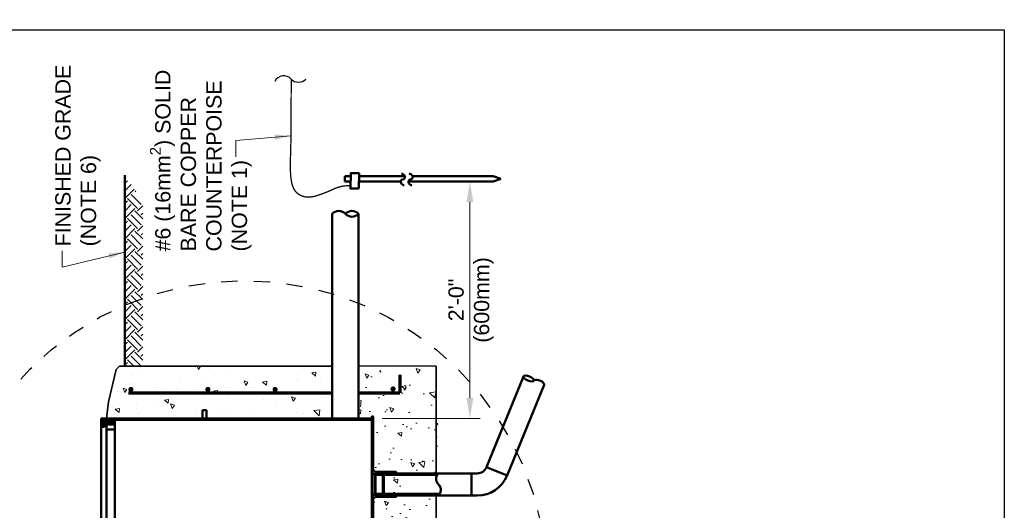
# Model space of a CAD drawing. Header units: inches. Extents: x 0 to 21.8, y 0 to 13.2.
# Tile 4 of 5: x 3 to 9.1, y 10.2 to 13.2. Entities that reach past the tile are written whole.
import ezdxf

# ---------------------------------------------------------------- set-up
doc = ezdxf.new("R2010")
doc.units = ezdxf.units.IN
doc.header["$LTSCALE"] = 0.375
doc.header["$MEASUREMENT"] = 0
doc.header["$PDSIZE"] = 2
doc.linetypes.add('DASHED2', pattern=[0.375, 0.25, -0.125])
doc.layers.get('0').update_dxf_attribs({"linetype": 'CONTINUOUS', "lineweight": 35})
doc.layers.get('Defpoints').update_dxf_attribs({"linetype": 'CONTINUOUS', "lineweight": 35})
for name, color, linetype, lineweight in [('C-GRAD-FNSH', 4, 'CONTINUOUS', 50), ('E-AFLD-DEVC', 23, 'CONTINUOUS', 50), ('E-GRND-CIRC', 4, 'CONTINUOUS', 50), ('E-GRND-EQUI', 83, 'CONTINUOUS', 50), ('E-POWR-CIRC', 83, 'CONTINUOUS', 50), ('G-ANNO-DIMS', 7, 'CONTINUOUS', 0), ('G-ANNO-PATT', 252, 'CONTINUOUS', 18), ('P-STRM-PIPE', 163, 'STRAF', 50), ('S-REIN-RBAR', 5, 'CONTINUOUS', 70), ('S-SLAB-EDGE', 41, 'CONTINUOUS', 35), ('S-SLAB-RBAR', 5, 'CONTINUOUS', 70)]:
    doc.layers.add(name, color=color, linetype=linetype, lineweight=lineweight)
for name, color, linetype in [('E-DETL-GRPH', 7, 'CONTINUOUS'), ('G-ANNO-TEXT', 7, 'CONTINUOUS'), ('G-ANNO-TTLB', 7, 'CONTINUOUS')]:
    doc.layers.add(name, color=color, linetype=linetype)
doc.styles.add('01-E-BLDG-1_1', font='arial.ttf', dxfattribs={"height": 0.09375})
doc.styles.add('Arial', font='arial.ttf')
doc.linetypes.add('STRAF', pattern='A,1.25,-0.25,["SD",Arial,S=0.125,R=0,X=-0.1,Y=-0.06],-0.25', length=1.75)
doc.dimstyles.new('01-E-BLDG-1_1', dxfattribs={"dimtxt": 0.09375, "dimasz": 0.125, "dimexe": 0.0625, "dimexo": 0.0625, "dimgap": 0.0625, "dimtad": 1, "dimdec": 4, "dimzin": 3, "dimdsep": 46, "dimlunit": 4, "dimtxsty": '01-E-BLDG-1_1', "dimcen": 0.0625, "dimclrd": 1, "dimclre": 1, "dimclrt": 256, "dimazin": 0, "dimtfac": 1, "dimtdec": 4, "dimtmove": 1, "dimatfit": 3, "dimfxl": 1, "dimfrac": 2, "dimtolj": 1, "dimtzin": 3, "dimlwd": 0, "dimlwe": 0, "dimarcsym": 0})
pattern_1 = [(135, (8.37117, 4.09382), (-0.1237437, 4e-16), [0.0875, -0.0875]), (135, (8.34797, 4.07062), (-0.1237437, 4e-16), [0.0875, -0.0875]), (135, (8.32477, 4.04742), (-0.1237437, 4e-16), [0.0875, -0.0875]), (225, (8.3093, 4.04742), (-4e-16, -0.1237437), [0.0875, -0.0875]), (225, (8.2861, 4.07062), (-4e-16, -0.1237437), [0.0875, -0.0875]), (225, (8.2629, 4.09382), (-4e-16, -0.1237437), [0.0875, -0.0875])]

# ---------------------------------------------------------------- blocks, each defined once
blk = doc.blocks.new('*D8')
at = {"layer": 'Defpoints', "color": 0, "transparency": 16777216}
for p in [(5.6034, 12.2562), (5.782, 12.2562), (5.1822, 10.8038)]:
    blk.add_point(p, dxfattribs=at)
at = {"layer": 'G-ANNO-DIMS', "color": 1, "lineweight": 0, "transparency": 16777216}
for p, q in [((5.782, 10.9288), (5.782, 12.1312)), ((5.2447, 10.8038), (5.8445, 10.8038))]:
    blk.add_line(p, q, dxfattribs=at)
at = {"layer": 'G-ANNO-DIMS', "color": 1, "transparency": 16777216}
for points in [[(5.7612, 12.1312), (5.8029, 12.1312), (5.782, 12.2562)], [(5.7612, 10.9288), (5.8029, 10.9288), (5.782, 10.8038)]]:
    blk.add_solid(points, dxfattribs=at)
at = {"layer": 'G-ANNO-DIMS', "transparency": 16777216, "insert": (5.7897, 11.53), "char_height": 0.09375, "attachment_point": 5, "rotation": 90, "style": '01-E-BLDG-1_1'}
blk.add_mtext('\\A1;2\'-0"\\P(600mm)', dxfattribs=at)
blk = doc.blocks.new('CKTDOWN')
at = {"const_width": 0.026}
blk.add_lwpolyline([(-0.013, 0, 1), (0.013, 0, 1)], format="xyb", close=True, dxfattribs=at)
blk = doc.blocks.new('CPLTM')
at = {"color": 0, "linetype": 'Continuous'}
for centre, radius, start, end in [((-0.0415, 0.0455), 0.0616, 312.34188, 63.54899), ((0.0422, -0.0443), 0.0612, 133.63265, 226.60607)]:
    blk.add_arc(centre, radius, start, end, dxfattribs=at)
blk = doc.blocks.new('G-DBRK')
at = {"color": 0, "linetype": 'ByBlock', "lineweight": -2}
blk.add_ellipse((0, -0.25), major_axis=(0, -0.25), ratio=0.4, dxfattribs=at)
blk.add_ellipse((0, -0.75), major_axis=(0, -0.25), ratio=0.4, start_param=0, end_param=3.141593, dxfattribs=at)

msp = doc.modelspace()

# ---------------------------------------------------------------- hatches: boundary and pattern name
at = {"layer": 'G-ANNO-PATT'}
h = msp.add_hatch(dxfattribs=at)
h.set_pattern_fill('EARTH', color=256, scale=0.35, angle=135, style=0)
h.set_pattern_definition(pattern_1)
h.paths.add_polyline_path([(3.6682839, 12.2940895), (3.6682839, 11.4986631, -0.016042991), (3.7791403, 11.5419466), (3.7785263, 12.1316964)])
h = msp.add_hatch(dxfattribs=at)
h.set_pattern_fill('EARTH', color=256, scale=0.35, angle=135, style=0)
h.set_pattern_definition(pattern_1)
h.paths.add_polyline_path([(3.6682839, 11.4986631), (3.6682839, 11.124426), (3.7795751, 11.124426), (3.7791403, 11.5419466, 0.016042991)])
h = msp.add_hatch(dxfattribs=at)
h.set_pattern_fill('AR-CONC', color=256, scale=0.04, angle=450, style=0)
h.set_pattern_definition([(140, (-32.6242, -10.70892), (0.0251009, 0.2869041), [0.03, -0.33]), (85, (-32.6242, -10.70892), (-0.3008769, -0.0555005), [0.024, -0.264]), (190.4514, (-32.6221, -10.685), (-0.2757758, 0.2314038), [0.025496, -0.2804568]), (136.1842, (-32.7042, -10.7089), (0.0662076, 0.4268964), [0.045, -0.495]), (186.6356, (-32.69867, -10.67334), (-0.389647, 0.373865), [0.038244, -0.420685]), (81.1842, (-32.7042, -10.7089), (-0.3896474, 0.3738648), [0.036, -0.396]), (111, (-32.6842, -10.66892), (0.1610476, 0.2387628), [0.03, -0.33]), (56, (-32.6842, -10.66892), (-0.29006, 0.0973261), [0.024, -0.264]), (161.4514, (-32.67077, -10.64902), (-0.1290122, 0.336089), [0.025496, -0.2804568]), (127.5, (-32.62419, -10.70892), (-0.13315754, 0.00486394), [0, -0.2608, 0, -0.268, 0, -0.265]), (97.5, (-32.62419, -10.70892), (-0.1577647, 0.1052278), [0, -0.1528, 0, -0.2548, 0, -0.101]), (57.5, (-32.62419, -10.79812), (0.00902195, 0.21352897), [0, -0.1, 0, -0.312, 0, -0.414]), (47.5, (-32.62419, -10.83812), (-0.040042, 0.2332745), [0, -0.13, 0, -0.2072, 0, -0.294])])
h.paths.add_polyline_path([(5.5791823, 11.0140482), (5.5741942, 11.124426), (5.1002759, 11.124426), (5.1002759, 10.96519), (5.1008886, 10.96519), (5.1098492, 10.96519), (5.1098492, 10.858876), (5.1008886, 10.858876), (5.1008886, 10.8559147), (5.1098492, 10.8559147), (5.1098492, 10.8378062, 0.414213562), (5.1438876, 10.8037679), (5.1736967, 10.8037679, 0.414213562), (5.1822063, 10.8122775), (5.1822063, 10.8165323), (5.1896267, 10.8165323), (5.1896267, 10.2701232), (5.5919587, 10.2701232), (5.5908514, 10.3975659), (5.5889172, 10.5659846), (5.5863965, 10.729242), (5.583186, 10.8807819)])
h = msp.add_hatch(dxfattribs=at)
h.set_pattern_fill('AR-CONC', color=256, scale=0.04, angle=90)
h.set_pattern_definition([(140, (0.30722, -0.14742), (0.025101, 0.286904), [0.03, -0.33]), (85, (0.30722, -0.14742), (-0.300877, -0.0555005), [0.024, -0.264]), (190.4514, (0.3093, -0.1235), (-0.275776, 0.2314035), [0.025496, -0.280457]), (136.1842, (0.2272, -0.14742), (0.066208, 0.426897), [0.045, -0.495]), (186.6356, (0.23273, -0.11185), (-0.389647, 0.373865), [0.038244, -0.420686]), (81.184, (0.2272, -0.1474), (-0.389647, 0.373865), [0.036, -0.396]), (111, (0.24722, -0.10742), (0.1610476, 0.238763), [0.03, -0.33]), (56, (0.24722, -0.10742), (-0.29006, 0.097326), [0.024, -0.264]), (161.4514, (0.26064, -0.08752), (-0.1290125, 0.336089), [0.025496, -0.280457]), (127.5, (0.30722, -0.14742), (-0.1331575, 0.0048639), [0, -0.2608, 0, -0.268, 0, -0.265]), (97.5, (0.30722, -0.14742), (-0.1577647, 0.1052278), [0, -0.1528, 0, -0.2548, 0, -0.101]), (57.5, (0.30722, -0.23662), (0.0090219, 0.213529), [0, -0.1, 0, -0.312, 0, -0.414]), (47.5, (0.30722, -0.27662), (-0.040042, 0.2332745), [0, -0.13, 0, -0.2072, 0, -0.294])])
h.paths.add_polyline_path([(5.1155124, 9.6783453), (5.5579583, 9.6783453), (5.5579583, 10.281393), (5.3125844, 10.281393), (5.3125844, 10.2620646), (5.2063201, 10.2620646), (5.2063201, 9.9566751), (5.1155124, 9.9566751)])

# ---------------------------------------------------------------- linework, layer by layer
at = {"layer": 'C-GRAD-FNSH'}
msp.add_line((3.6682839, 11.1245116), (3.6682839, 12.2940895), dxfattribs=at)
at = {"layer": 'E-AFLD-DEVC'}
for p, q in [((3.5242676, 9.9868465), (3.5242676, 10.8037679)), ((3.5551883, 10.8037679), (3.5242676, 10.8037679)), ((3.5445202, 10.8037679), (3.5445202, 10.7910035)), ((3.5557839, 10.8037679), (3.5445202, 10.8037679)), ((3.5557839, 10.7867487), (3.5557839, 10.8037679)), ((5.1822063, 10.8037679), (3.5983319, 10.8037679)), ((3.5983319, 10.8037679), (3.5983319, 10.7963475)), ((3.5983319, 10.7963475), (5.1822063, 10.7963475)), ((4.1441483, 10.8037679), (4.1441483, 10.8548254)), ((4.1696771, 10.8548254), (4.1441483, 10.8548254)), ((4.1696771, 10.8037679), (4.1696771, 10.8548254)), ((3.5445202, 10.7527103), (3.5242676, 10.7527103)), ((3.5310467, 10.7853304), (3.5445202, 10.7853304)), ((3.5310467, 10.7711477), (3.5445202, 10.7711477)), ((3.5445202, 10.7931309), (3.5557839, 10.7931309)), ((3.5445202, 10.7910035), (3.5445202, 10.7654747)), ((3.5445202, 10.7654747), (3.5445202, 10.7527103)), ((3.5445202, 10.7633473), (3.5557839, 10.7633473)), ((3.5536565, 10.7910035), (3.5536565, 10.7654747)), ((3.5557839, 10.7867487), (3.5557839, 10.7697295)), ((3.5557839, 10.0208849), (3.5557839, 10.7697295)), ((3.5579113, 10.7910035), (3.5579113, 10.7654747)), ((3.5600387, 10.7867487), (3.5600387, 10.7697295)), ((3.5621661, 10.7910035), (3.5621661, 10.7654747)), ((3.5642935, 10.7867487), (3.5642935, 10.7697295)), ((3.5664209, 10.7910035), (3.5664209, 10.7654747)), ((3.5685483, 10.7867487), (3.5685483, 10.7697295)), ((3.5706757, 10.7910035), (3.5706757, 10.7654747)), ((3.5728031, 10.7867487), (3.5728031, 10.7697295)), ((3.5749305, 10.7910035), (3.5749305, 10.7654747)), ((3.5770579, 10.7867487), (3.5770579, 10.7697295)), ((3.5791853, 10.7910035), (3.5791853, 10.7654747)), ((3.5813127, 10.7867487), (3.5813127, 10.7697295)), ((3.5834401, 10.7910035), (3.5834401, 10.7654747)), ((3.5855675, 10.7867487), (3.5855675, 10.7697295)), ((3.5876949, 10.7910035), (3.5876949, 10.7654747)), ((3.5898223, 10.7867487), (3.5898223, 10.7697295)), ((3.5919497, 10.7910035), (3.5919497, 10.7654747)), ((3.5940771, 10.7867487), (3.5940771, 10.7697295)), ((3.5962045, 10.7910035), (3.5962045, 10.7654747)), ((3.5983319, 10.7867487), (3.5983319, 10.7697295)), ((3.6004593, 10.7910035), (3.6004593, 10.7654747))]:
    msp.add_line(p, q, dxfattribs=at)
msp.add_lwpolyline([(3.6025867, 10.7697295), (3.6004593, 10.7654747), (3.5983319, 10.7697295), (3.5962045, 10.7654747), (3.5940771, 10.7697295), (3.5919497, 10.7654747), (3.5898223, 10.7697295), (3.5876949, 10.7654747), (3.5855675, 10.7697295), (3.5834401, 10.7654747), (3.5813127, 10.7697295), (3.5791853, 10.7654747), (3.5770579, 10.7697295), (3.5749305, 10.7654747), (3.5728031, 10.7697295), (3.5706757, 10.7654747), (3.5685483, 10.7697295), (3.5664209, 10.7654747), (3.5642935, 10.7697295), (3.5621661, 10.7654747), (3.5600387, 10.7697295), (3.5579113, 10.7654747), (3.5557839, 10.7697295), (3.5536565, 10.7654747), (3.5445202, 10.7654747), (3.5445202, 10.7569651), (3.527501, 10.7569651), (3.527501, 10.7995131), (3.5445202, 10.7995131), (3.5445202, 10.7910035), (3.5536565, 10.7910035), (3.5557839, 10.7867487), (3.5579113, 10.7910035), (3.5600387, 10.7867487), (3.5621661, 10.7910035), (3.5642935, 10.7867487), (3.5664209, 10.7910035), (3.5685483, 10.7867487), (3.5706757, 10.7910035), (3.5728031, 10.7867487), (3.5749305, 10.7910035), (3.5770579, 10.7867487), (3.5791853, 10.7910035), (3.5813127, 10.7867487), (3.5834401, 10.7910035), (3.5855675, 10.7867487), (3.5876949, 10.7910035), (3.5898223, 10.7867487), (3.5919497, 10.7910035), (3.5940771, 10.7867487), (3.5962045, 10.7910035), (3.5983319, 10.7867487), (3.6004593, 10.7910035), (3.6025867, 10.7867487)], close=True, dxfattribs=at)
for points in [[(3.5557839, 10.7867487), (3.5557839, 10.8037679), (3.5909116, 10.8037679), (3.5983319, 10.7963475), (3.6068415, 10.7963475), (3.6068415, 10.3953072), (3.6068415, 9.9942669), (3.5983319, 9.9942669), (3.5909116, 9.9868465), (3.5557839, 9.9868465)], [(3.5909116, 10.8037679), (3.5983319, 10.7963475), (3.6068415, 10.7963475), (3.6068415, 10.7356911), (3.5557839, 10.7356911), (3.5557839, 10.7697295)], [(3.5557839, 10.7867487), (3.5557839, 10.8037679), (3.5909116, 10.8037679)], [(5.1896267, 10.4820773), (5.1896267, 10.8165323), (5.1822063, 10.8165323), (5.1822063, 9.9740821)], [(3.5557839, 10.7867487), (3.5579113, 10.7910035), (3.5600387, 10.7867487), (3.5621661, 10.7910035), (3.5642935, 10.7867487), (3.5664209, 10.7910035), (3.5685483, 10.7867487), (3.5706757, 10.7910035), (3.5728031, 10.7867487), (3.5749305, 10.7910035), (3.5770579, 10.7867487), (3.5791853, 10.7910035), (3.5813127, 10.7867487), (3.5834401, 10.7910035), (3.5855675, 10.7867487), (3.5876949, 10.7910035), (3.5898223, 10.7867487), (3.5919497, 10.7910035), (3.5940771, 10.7867487), (3.5962045, 10.7910035), (3.5983319, 10.7867487), (3.6004593, 10.7910035), (3.6025867, 10.7867487), (3.6047141, 10.7910035), (3.6068415, 10.7867487)], [(3.5557839, 10.0208849), (3.5557839, 10.7697295)], [(3.5557839, 10.7697295), (3.5579113, 10.7654747), (3.5600387, 10.7697295), (3.5621661, 10.7654747), (3.5642935, 10.7697295), (3.5664209, 10.7654747), (3.5685483, 10.7697295), (3.5706757, 10.7654747), (3.5728031, 10.7697295), (3.5749305, 10.7654747), (3.5770579, 10.7697295), (3.5791853, 10.7654747), (3.5813127, 10.7697295), (3.5834401, 10.7654747), (3.5855675, 10.7697295), (3.5876949, 10.7654747), (3.5898223, 10.7697295), (3.5919497, 10.7654747), (3.5940771, 10.7697295), (3.5962045, 10.7654747), (3.5983319, 10.7697295), (3.6004593, 10.7654747), (3.6025867, 10.7697295), (3.6047141, 10.7654747), (3.6068415, 10.7697295)], [(5.1896267, 9.9740821), (5.1896267, 10.3170847)]]:
    msp.add_lwpolyline(points, dxfattribs=at)
for centre, radius, start, end in [((3.5946217, 10.8117056), 0.008762, 244.94809299, 295.05190701), ((4.1356387, 10.8122775), 0.0085096, 270, 0), ((4.1781867, 10.8122775), 0.0085096, 180, 270), ((5.1736967, 10.8122775), 0.0085096, 270, 0), ((3.5310467, 10.7888761), 0.0035457, 180, 270), ((3.5310467, 10.7817847), 0.0035457, 90, 180), ((3.5310467, 10.7746934), 0.0035457, 180, 270), ((3.5310467, 10.7676021), 0.0035457, 90, 180)]:
    msp.add_arc(centre, radius, start, end, dxfattribs=at)
at = {"layer": 'E-DETL-GRPH', "linetype": 'DASHED2'}
msp.add_circle((4.3980307, 9.7932599), 1.8549745, dxfattribs=at)
at = {"layer": 'E-GRND-CIRC', "const_width": 0.008}
msp.add_lwpolyline([(5.0509473, 12.2306395), (5.0300126, 12.230052), (5.0118005, 12.2283853), (4.9959252, 12.2258119), (4.9820011, 12.2225044), (4.9696423, 12.2186355), (4.9584632, 12.2143776), (4.948078, 12.2099034), (4.9381009, 12.2053854), (4.9282119, 12.2009686), (4.9183531, 12.1966877), (4.9085324, 12.1925496), (4.8987577, 12.1885613), (4.8890368, 12.1847299), (4.8793777, 12.1810623), (4.8697881, 12.1775656), (4.8602759, 12.1742467), (4.8508448, 12.1711239), (4.8414814, 12.1682603), (4.8321679, 12.1657302), (4.822887, 12.163608), (4.8136208, 12.161968), (4.8043518, 12.1608846), (4.7950625, 12.160432), (4.7857351, 12.1606846), (4.7763719, 12.1617053), (4.7670553, 12.1635111), (4.7578872, 12.1661073), (4.7489698, 12.1694996), (4.7404052, 12.1736933), (4.7322955, 12.178694), (4.7247428, 12.1845072), (4.7178493, 12.1911383), (4.7116933, 12.1985902), (4.7062585, 12.2068554), (4.7015049, 12.2159237), (4.6973926, 12.2257851), (4.6938816, 12.2364293), (4.6909317, 12.2478462), (4.6885032, 12.2600257), (4.6865558, 12.2729576), (4.6850483, 12.2866008), (4.683934, 12.3007902), (4.6831646, 12.3153298), (4.682692, 12.3300234), (4.6824682, 12.3446749), (4.6824449, 12.3590883), (4.6825741, 12.3730676), (4.6828075, 12.3864165), (4.6831029, 12.3990328), (4.6834403, 12.4111889), (4.683806, 12.4232512), (4.6841858, 12.4355857), (4.6845658, 12.4485587), (4.684932, 12.4625364), (4.6852704, 12.477885), (4.6855669, 12.4949709), (4.6858141, 12.5144443), (4.6860305, 12.538093), (4.6862411, 12.5679886), (4.6864709, 12.6062031), (4.6867448, 12.6548082), (4.687088, 12.7158757), (4.6875253, 12.7914775), (4.6880818, 12.8836853)], dxfattribs=at)
at = {"layer": 'E-GRND-EQUI'}
for p, q in [((5.0166153, 12.28905), (5.0522295, 12.28905)), ((5.0166153, 12.2562494), (5.0166153, 12.28905)), ((5.0166153, 12.2562494), (5.0522295, 12.2562494)), ((5.1035396, 12.28905), (5.3836662, 12.28905)), ((5.1035396, 12.2562494), (5.3584638, 12.2562494)), ((5.4059961, 12.2562494), (5.9246427, 12.2562494)), ((5.4315248, 12.28905), (5.9246427, 12.28905)), ((5.9246427, 12.28905), (5.9726272, 12.2726497)), ((5.9246427, 12.2562494), (5.9726272, 12.2726497))]:
    msp.add_line(p, q, dxfattribs=at)
msp.add_lwpolyline([(5.1019569, 12.2129192), (5.0506468, 12.2129192), (5.0522295, 12.3062556), (5.1035396, 12.3062556)], close=True, dxfattribs=at)
for points in [[(5.3631596, 12.3039587, -0.078516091), (5.3719952, 12.3008677, -0.10931629), (5.381752, 12.2924642, -0.578030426), (5.3714929, 12.2686128, 0.578030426), (5.3612339, 12.2447614, 0.10931629), (5.3709907, 12.236358, 0.078516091), (5.3798263, 12.2332669)], [(5.4106918, 12.3039587, -0.078516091), (5.4195274, 12.3008677, -0.10931629), (5.4292842, 12.2924642, -0.578030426), (5.4190252, 12.2686128, 0.578030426), (5.4087661, 12.2447614, 0.10931629), (5.4185229, 12.236358, 0.078516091), (5.4273585, 12.2332669)]]:
    msp.add_lwpolyline(points, format="xyb", dxfattribs=at)
at = {"layer": 'E-POWR-CIRC'}
for points in [[(5.0194347, 12.0575894, 0.440164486), (4.9385935, 12.0576896, 0.471418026)], [(5.0194347, 12.0575894, -0.440164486), (5.1002759, 12.0576896, -0.210621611)], [(5.0194347, 12.0577898, 0.440164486), (5.1002759, 12.0576896, 0.210621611)]]:
    msp.add_lwpolyline(points, format="xyb", dxfattribs=at)
for points in [[(4.9385935, 12.0576896), (4.9385935, 10.8037679)], [(5.1002759, 10.8037679), (5.1002759, 12.0576896)]]:
    msp.add_lwpolyline(points, dxfattribs=at)
at = {"layer": 'G-ANNO-PATT'}
for p, q in [((3.7487694, 11.1033497), (3.7487694, 11.1033497)), ((4.119576, 11.1034674), (4.1115307, 11.124426)), ((4.119576, 11.1034674), (4.1329966, 11.1233643)), ((4.1330021, 11.1233675), (4.1298473, 11.124426)), ((4.2829348, 11.0985649), (4.2829348, 11.0985649)), ((3.7121241, 11.0669569), (3.7121241, 11.0669569)), ((4.000533, 11.0573918), (4.000533, 11.0573918)), ((4.1117831, 11.075065), (4.1117831, 11.075065)), ((4.1451145, 11.0522999), (4.1451145, 11.0522999)), ((4.2186406, 11.0657774), (4.2186406, 11.0657774)), ((4.7251572, 11.0645979), (4.7251572, 11.0645979)), ((4.7318502, 11.0515387), (4.7318502, 11.0515387)), ((4.83662, 11.0632229), (4.8136386, 11.0825066)), ((4.8387172, 11.0871343), (4.8136441, 11.0825093)), ((4.83662, 11.0632229), (4.8387117, 11.0871316)), ((5.1508036, 11.0502518), (5.1400525, 11.0782592)), ((5.1642296, 11.0701511), (5.140058, 11.0782616)), ((5.1508036, 11.0502518), (5.1642242, 11.0701487)), ((5.2316737, 11.0634185), (5.2316737, 11.0634185)), ((3.6684684, 10.9620307), (3.6577174, 10.9900381)), ((3.6818944, 10.9819311), (3.6577227, 10.9900417)), ((3.6684684, 10.9620307), (3.681889, 10.9819276)), ((3.6950394, 11.0190106), (3.6950394, 11.0190106)), ((3.7182617, 11.0152273), (3.7182617, 11.0152273)), ((3.7213775, 10.9969034), (3.7213775, 10.9969034)), ((3.8545351, 10.9920395), (3.8545351, 10.9920395)), ((3.8921484, 10.9864463), (3.8921484, 10.9864463)), ((3.9876926, 10.9871755), (3.9876926, 10.9871755)), ((4.1208501, 10.9823116), (4.1208501, 10.9823116)), ((4.2540077, 10.9774477), (4.2540077, 10.9774477)), ((4.3151066, 10.9954843), (4.3151066, 10.9954843)), ((4.3986649, 10.9852668), (4.3986649, 10.9852668)), ((4.409636, 11.0061412), (4.398885, 11.0341486)), ((4.423062, 11.0260411), (4.3988904, 11.0341516)), ((4.409636, 11.0061412), (4.4230566, 11.0260381)), ((4.4406995, 10.993337), (4.4406995, 10.993337)), ((4.5357431, 11.0077224), (4.5127618, 11.027006)), ((4.5378403, 11.031634), (4.5127672, 11.027009)), ((4.5357431, 11.0077224), (4.5378348, 11.0316311)), ((4.5732347, 11.0019296), (4.5732347, 11.0019296)), ((4.7229708, 11.0355016), (4.7229708, 11.0355016)), ((4.8675523, 11.0304097), (4.8675523, 11.0304097)), ((4.9051815, 10.9840873), (4.9051815, 10.9840873)), ((3.6242974, 10.9711108), (3.6242974, 10.9711108)), ((3.898363, 10.9394299), (3.898363, 10.9394299)), ((3.9360865, 10.9206334), (3.9110134, 10.9160084)), ((3.9339894, 10.8967213), (3.9360811, 10.92063)), ((4.1308139, 10.9699314), (4.1308139, 10.9699314)), ((4.1564911, 10.9458752), (4.1564911, 10.9458752)), ((4.1582977, 10.952164), (4.1582977, 10.952164)), ((4.2348663, 10.9522219), (4.2118849, 10.9715055)), ((4.2369634, 10.9761337), (4.2118903, 10.9715087)), ((4.2348663, 10.9522219), (4.236958, 10.9761306)), ((4.3028792, 10.9470721), (4.3028792, 10.9470721)), ((4.3871652, 10.9725837), (4.3871652, 10.9725837)), ((4.5195048, 10.9175904), (4.5195048, 10.9175904)), ((4.5203228, 10.9677198), (4.5203228, 10.9677198)), ((4.6373304, 10.9687519), (4.6373304, 10.9687519)), ((4.6534803, 10.9628558), (4.6534803, 10.9628558)), ((4.699696, 10.9088151), (4.688945, 10.9368225)), ((4.713122, 10.9287148), (4.6889503, 10.9368253)), ((4.699696, 10.9088151), (4.7131166, 10.928712)), ((4.7866378, 10.9579919), (4.7866378, 10.9579919)), ((4.8807355, 10.9302737), (4.8807355, 10.9302737)), ((4.9197954, 10.953128), (4.9197954, 10.953128)), ((5.143847, 10.9675724), (5.143847, 10.9675724)), ((5.1631373, 10.9714468), (5.1631373, 10.9714468)), ((3.5936245, 10.8688264), (3.5936245, 10.8688264)), ((3.6331126, 10.8412208), (3.6101312, 10.8605044)), ((3.6352096, 10.8651331), (3.6101365, 10.8605081)), ((3.6331125, 10.8412208), (3.6352043, 10.8651295)), ((3.7382061, 10.8637345), (3.7382061, 10.8637345)), ((3.7397475, 10.8898208), (3.7397475, 10.8898208)), ((3.8760264, 10.9099994), (3.8760264, 10.9099994)), ((3.9339894, 10.8967213), (3.9110081, 10.916005)), ((3.9585284, 10.8647045), (3.9477774, 10.8927119)), ((3.9719543, 10.8846048), (3.9477827, 10.8927153)), ((3.9585284, 10.8647045), (3.971949, 10.8846014)), ((4.1027611, 10.861536), (4.1027611, 10.861536)), ((4.5984642, 10.8881092), (4.5984642, 10.8881092)), ((4.8636738, 10.8563205), (4.8256859, 10.8519012)), ((4.8581517, 10.8207432), (4.863669, 10.8563179)), ((5.114493, 10.8557306), (5.1002759, 10.8531081)), ((5.112396, 10.8318194), (5.1144877, 10.8557281)), ((5.1395719, 10.8940642), (5.1395719, 10.8940642)), ((3.6860175, 10.8054816), (3.6860175, 10.8054816)), ((3.7521661, 10.8336824), (3.7521661, 10.8336824)), ((4.033791, 10.8047716), (4.033791, 10.8047716)), ((4.2586826, 10.8325029), (4.2586826, 10.8325029)), ((4.3160623, 10.8469362), (4.3160623, 10.8469362)), ((4.4606439, 10.8418443), (4.4606439, 10.8418443)), ((4.7228283, 10.8380098), (4.7228283, 10.8380098)), ((4.7651992, 10.8313235), (4.7651992, 10.8313235)), ((4.8581517, 10.8207432), (4.8256811, 10.8518986)), ((5.112396, 10.8318194), (5.1002759, 10.8419894))]:
    msp.add_line(p, q, dxfattribs=at)
at = {"layer": 'G-ANNO-TTLB'}
msp.add_lwpolyline([(0, 13.1845536), (9.0556036, 13.1845536), (9.0556036, 0), (0, 0)], close=True, dxfattribs=at)
at = {"layer": 'P-STRM-PIPE', "linetype": 'Continuous'}
for p, q in [((5.8836534, 10.5049691), (6.1110883, 11.0610935)), ((6.00987, 10.453351), (6.2373049, 11.0094755)), ((5.8836534, 10.5049691), (6.00987, 10.453351)), ((5.2512297, 10.3311058), (5.2512297, 10.4673768)), ((5.2512297, 10.4673768), (5.7914067, 10.4672663)), ((5.25444, 10.4574854), (5.25444, 10.3415899)), ((5.7914067, 10.4673044), (5.7914067, 10.3311058)), ((5.7914067, 10.4673044), (5.8275572, 10.4673044)), ((5.7914067, 10.3311058), (5.2512297, 10.3311058)), ((5.7914067, 10.3311058), (5.8275572, 10.3311058))]:
    msp.add_line(p, q, dxfattribs=at)
at = {"layer": 'P-STRM-PIPE'}
for p, q in [((5.1822736, 10.3170847), (5.1822736, 10.4820773)), ((5.1986822, 10.3376083), (5.1986822, 10.4615537)), ((5.2035658, 10.3305917), (5.2035658, 10.4685703)), ((5.2050454, 10.4575402), (5.2050454, 10.3416218)), ((5.249651, 10.3416218), (5.249651, 10.4575402)), ((5.5823681, 10.4575944), (5.2544402, 10.4575944)), ((5.5970022, 10.3415675), (5.2544402, 10.3415675))]:
    msp.add_line(p, q, dxfattribs=at)
at = {"layer": 'P-STRM-PIPE', "flags": 128}
for points in [[(5.1910762, 10.4820773), (5.1971947, 10.4820773), (5.1822736, 10.4820773, 0.350609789), (5.1986822, 10.4615537), (5.2035658, 10.4685703), (5.2084494, 10.4615537), (5.213333, 10.4685703), (5.2182165, 10.4615537), (5.2231001, 10.4685703), (5.2279837, 10.4615537), (5.2328672, 10.4685703), (5.2377508, 10.4615537), (5.2401926, 10.465062), (5.2401926, 10.4759588), (5.2033132, 10.4759588, -0.414213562), (5.1971947, 10.4820773)], [(5.1910762, 10.3170847), (5.1971947, 10.3170847), (5.1822736, 10.3170847, -0.350609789), (5.1986822, 10.3376083), (5.2035658, 10.3305917), (5.2084494, 10.3376083), (5.213333, 10.3305917), (5.2182165, 10.3376083), (5.2231001, 10.3305917), (5.2279837, 10.3376083), (5.2328672, 10.3305917), (5.2377508, 10.3376083), (5.2401926, 10.3341), (5.2401926, 10.3232032), (5.2033132, 10.3232032, 0.414213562), (5.1971947, 10.3170847)]]:
    msp.add_lwpolyline(points, format="xyb", dxfattribs=at)
for points in [[(5.2377508, 10.4615537), (5.2328672, 10.4685703), (5.2279837, 10.4615537), (5.2231001, 10.4685703), (5.2182165, 10.4615537), (5.213333, 10.4685703), (5.2084494, 10.4615537), (5.2050454, 10.4664445), (5.2050454, 10.4575402), (5.249651, 10.4575402), (5.249651, 10.4685703), (5.330296, 10.4685703), (5.330296, 10.4759588), (5.2426344, 10.4759588), (5.2426344, 10.4685703)], [(5.2377508, 10.3376083), (5.2328672, 10.3305917), (5.2279837, 10.3376083), (5.2231001, 10.3305917), (5.2182165, 10.3376083), (5.213333, 10.3305917), (5.2084494, 10.3376083), (5.2050454, 10.3327175), (5.2050454, 10.3416218), (5.249651, 10.3416218), (5.249651, 10.3305917), (5.330296, 10.3305917), (5.330296, 10.3232032), (5.2426344, 10.3232032), (5.2426344, 10.3305917)]]:
    msp.add_lwpolyline(points, close=True, dxfattribs=at)
at = {"layer": 'P-STRM-PIPE', "linetype": 'Continuous'}
for radius in [0.0606061, 0.1969697]:
    msp.add_arc((5.8275572, 10.5279104), radius, 270, 337.75720244, dxfattribs=at)
at = {"layer": 'P-STRM-PIPE'}
for centre, start, end in [((5.620251, 10.4329478), 130.43909085, 227.58578155), ((5.5591193, 10.3662142), 308.71856918, 47.58578155)]:
    msp.add_arc(centre, 0.0451948, start, end, dxfattribs=at)
at = {"layer": 'S-REIN-RBAR'}
for p, q in [((5.353382, 11.0718914), (5.353382, 10.9615114)), ((3.6919962, 10.9615114), (4.9385935, 10.9615114)), ((5.1002759, 10.9615114), (5.353382, 10.9615114))]:
    msp.add_line(p, q, dxfattribs=at)
at = {"layer": 'S-SLAB-EDGE'}
for p, q in [((3.5678659, 10.9062536), (3.6152671, 11.104426)), ((3.6152671, 11.104426), (3.6352671, 11.124426)), ((3.6352671, 11.124426), (4.9385935, 11.124426)), ((5.1002759, 11.1258667), (5.5754029, 11.124426)), ((5.5754029, 11.124426), (5.5754029, 10.4673105)), ((3.5557839, 10.8037679), (3.5678659, 10.9062536)), ((5.5754029, 10.3311058), (5.5754029, 9.6661883))]:
    msp.add_line(p, q, dxfattribs=at)

# ---------------------------------------------------------------- block references
at = {"layer": 'G-ANNO-TEXT', "rotation": 90}
msp.add_blockref('CPLTM', (4.6880818, 12.8836853), dxfattribs=at)
at = {"layer": 'P-STRM-PIPE', "xscale": 0.1363636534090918, "yscale": 0.1363636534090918, "zscale": 0.1363636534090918, "rotation": 68.04515090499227}
msp.add_blockref('G-DBRK', (6.1110883, 11.0610935), dxfattribs=at)
at = {"layer": 'S-SLAB-RBAR', "xscale": 0.6000000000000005, "yscale": 0.6000000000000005, "zscale": 0.6000000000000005}
for p in [(3.7060272, 10.981616), (4.1772201, 10.9817872), (4.5890739, 10.9818641), (5.3114112, 10.9846224)]:
    msp.add_blockref('CKTDOWN', p, dxfattribs=at)
at = {"layer": 'S-SLAB-RBAR', "xscale": 0.4000000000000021, "yscale": 0.4000000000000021, "zscale": 0.4000000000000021, "rotation": 90}
for p in [(3.7059936, 10.9773481), (4.1780757, 10.9773481)]:
    msp.add_blockref('CKTDOWN', p, dxfattribs=at)

# ---------------------------------------------------------------- texts
at = {"layer": 'G-ANNO-TEXT', "char_height": 0.09375, "attachment_point": 1, "rotation": 90, "style": '01-E-BLDG-1_1'}
for s, insert, width in [('\\A1;#6 (16mm{\\H0.7x;\\S2^ ;}) SOLID BARE COPPER COUNTERPOISE\\P(NOTE 1)', (3.8226094, 11.8273111), 1.448177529), ('FINISHED GRADE (NOTE 6)', (3.2426791, 11.8583312), 1.114769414)]:
    msp.add_mtext(s, dxfattribs=dict(at, insert=insert, width=width))

# ---------------------------------------------------------------- dimensions: what is measured, and where the dimension line sits
at = {"layer": 'G-ANNO-DIMS'}
dim = msp.add_linear_dim(base=(5.78205, 12.2562494), p1=(5.1822063, 10.8037679), p2=(5.6033612, 12.2562494), angle=90, text='2\'-0"\\X(600mm)', dimstyle='01-E-BLDG-1_1', override={"dimlfac": 17, "dimse2": 1}, dxfattribs=at)
dim.commit()
dim.dimension.update_dxf_attribs({"geometry": '*D8', "text_midpoint": (5.7896713, 11.5300086), "dimtype": 160})

# ---------------------------------------------------------------- leaders
at = {"layer": 'G-ANNO-TEXT'}
for points in [[(4.6860138, 12.5362671), (4.3494986, 12.5071236), (4.3494986, 12.4071236)], [(3.6682839, 11.8232509), (3.2840117, 11.7301489), (3.2840117, 11.8301489)]]:
    msp.add_leader(points, dimstyle='01-E-BLDG-1_1', override={"dimasz": 0.1}, dxfattribs=at)

doc.saveas('drawing.dxf')
